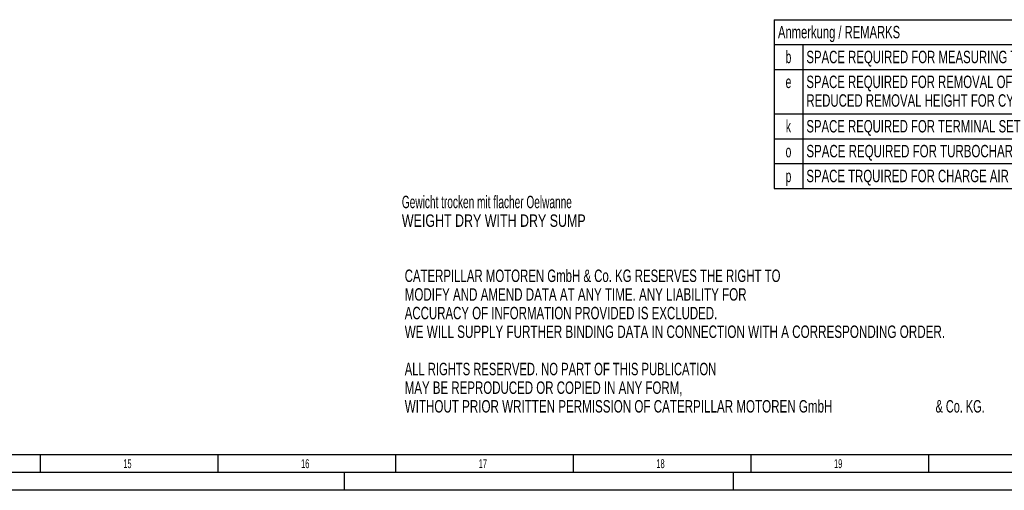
# Model space of a CAD drawing. Header units: millimetres. Extents: x 0 to 1189, y 0 to 841.
# Tile 54 of 117: x 689 to 966, y 0 to 132. Entities that reach past the tile are written whole.
import ezdxf
from ezdxf.enums import TextEntityAlignment as Align

# ---------------------------------------------------------------- set-up
doc = ezdxf.new("R2010")
doc.units = ezdxf.units.MM
doc.header["$LTSCALE"] = 65.395
doc.layers.get('0').update_dxf_attribs({"linetype": 'CONTINUOUS'})
doc.styles.get("Standard").update_dxf_attribs({"font": 'txt', "width": 0.6})
doc.styles.add('TEXTSTYLE_2', font='txt')

# ---------------------------------------------------------------- blocks, each defined once
blk = doc.blocks.new('*T1158')
at = {"color": 2, "linetype": 'Continuous'}
for p, q in [((0, 0), (278, 0)), ((0, 0), (0, -47.5)), ((278, 0), (278, -47.5)), ((0, -7), (278, -7)), ((8, -7), (8, -47.5)), ((0, -14), (278, -14)), ((0, -26.5), (278, -26.5)), ((0, -33.5), (278, -33.5)), ((0, -40.5), (278, -40.5)), ((0, -47.5), (278, -47.5))]:
    blk.add_line(p, q, dxfattribs=at)
for s, width, p in [('Anmerkung / REMARKS', 0.674185, (1.05, -5.25)), ('SPACE REQUIRED FOR MEASURING TORSIONAL VIBRATIONS, AND/OR FOR REMOVAL OF THE VIBRATION DAMPER AND/OR LUBOIL PUMP', 0.683886, (9.05, -12.25)), ('SPACE REQUIRED FOR REMOVAL OF PISTON AND CYLINDER LINER', 0.681818, (9.05, -19.25)), ('REDUCED REMOVAL HEIGHT FOR CYLINDER LINER 2940mm', 0.684524, (9.05, -24.5)), ('SPACE REQUIRED FOR TERMINAL SET', 0.682028, (9.05, -31.75)), ('SPACE REQUIRED FOR TURBOCHARGER SHAFT', 0.692407, (9.05, -38.75)), ('SPACE TRQUIRED FOR CHARGE AIR COOLER REMOVING', 0.684656, (9.05, -45.75))]:
    blk.add_text(s, height=3.5, dxfattribs=dict(at, width=width)).set_placement(p)
at = {"color": 2, "linetype": 'Continuous', "width": 0.619048}
for s, p in [('b', (4, -12.25)), ('e', (4, -19.25)), ('k', (4, -31.75)), ('o', (4, -38.75)), ('p', (4, -45.75))]:
    blk.add_text(s, height=3.5, dxfattribs=at).set_placement(p, align=Align.CENTER)

msp = doc.modelspace()

# ---------------------------------------------------------------- linework, layer by layer
at = {"color": 5, "linetype": 'Continuous'}
for p, q in [((1179, 10), (10, 10)), ((694.5, 5), (694.5, 10)), ((744.5, 5), (744.5, 10)), ((794.5, 5), (794.5, 10)), ((844.5, 5), (844.5, 10)), ((894.5, 5), (894.5, 10)), ((944.5, 5), (944.5, 10)), ((780, 0), (780, 5)), ((889.5, 0), (889.5, 5)), ((1189, 0), (0, 0))]:
    msp.add_line(p, q, dxfattribs=at)
at = {"color": 6, "linetype": 'Continuous'}
msp.add_line((1184, 5), (5, 5), dxfattribs=at)

# ---------------------------------------------------------------- block references
msp.add_blockref('*T1158', (901.00016, 132.49999))

# ---------------------------------------------------------------- texts
at = {"color": 2, "linetype": 'Continuous'}
for s, width, p in [('Gewicht trocken mit flacher Oelwanne', 0.607143, (796.18381, 79.42676)), ('WEIGHT DRY WITH DRY SUMP', 0.748016, (796.18381, 74.17676)), ('CATERPILLAR MOTOREN GmbH & Co. KG RESERVES THE RIGHT TO ', 0.685799, (796.99105, 58.65)), ('MODIFY AND AMEND DATA AT ANY TIME. ANY LIABILITY FOR ', 0.696765, (796.99105, 53.4)), ('ACCURACY OF INFORMATION PROVIDED IS EXCLUDED. ', 0.688923, (796.99105, 48.15)), ('WE WILL SUPPLY FURTHER BINDING DATA IN CONNECTION WITH A CORRESPONDING ORDER.', 0.701299, (796.99105, 42.9)), ('ALL RIGHTS RESERVED. NO PART OF THIS PUBLICATION ', 0.674441, (796.99105, 32.4)), ('MAY BE REPRODUCED OR COPIED IN ANY FORM, ', 0.691057, (796.99105, 27.15)), ('WITHOUT PRIOR WRITTEN PERMISSION OF CATERPILLAR MOTOREN GmbH ', 0.698283, (796.99105, 21.9)), ('& Co. KG.', 0.656085, (946.40772, 21.9))]:
    msp.add_text(s, height=3.5, dxfattribs=dict(at, width=width)).set_placement(p)
at = {"color": 5, "linetype": 'Continuous', "style": 'TEXTSTYLE_2'}
for s, width, p in [('15', 0.595238, (717.806, 6.248)), ('16', 0.630952, (767.806, 6.248)), ('17', 0.630952, (817.806, 6.248)), ('18', 0.630952, (867.806, 6.248)), ('19', 0.630952, (917.806, 6.248))]:
    msp.add_text(s, height=2.50001, dxfattribs=dict(at, width=width)).set_placement(p)

doc.saveas('drawing.dxf')
